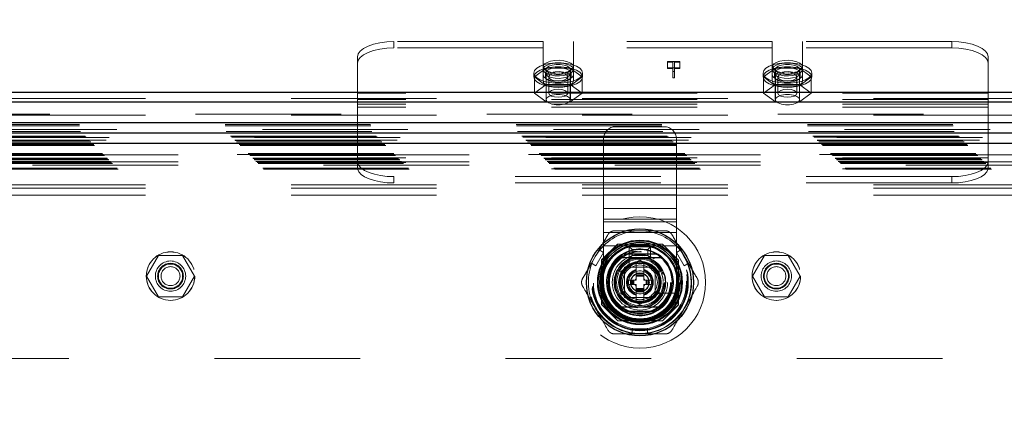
# Model space of a CAD drawing. Header units: inches. Extents: x 0.2 to 10.8, y 0.2 to 8.2.
# Tile 78 of 146: x 3.919 to 4.596, y 5.296 to 5.572. Entities that reach past the tile are written whole.
import ezdxf

# ---------------------------------------------------------------- set-up
doc = ezdxf.new("R2010")
doc.units = ezdxf.units.IN
doc.header["$MEASUREMENT"] = 0
doc.linetypes.add('HIDDEN', pattern=[0.075, 0.05, -0.025])
doc.layers.add('DIMENSIONS', color=140, linetype='Continuous')
doc.styles.add('SLDTEXTSTYLE0', font='TXT', dxfattribs={"width": 0.7})
doc.dimstyles.new('SLDDIMSTYLE0', dxfattribs={"dimtxt": 0.084961, "dimasz": 0.13, "dimexe": 0, "dimexo": 0.0625, "dimgap": 0.02124, "dimtad": 0, "dimtih": 1, "dimtoh": 1, "dimlfac": 15, "dimrnd": 1e-09, "dimzin": 12, "dimdsep": 46, "dimtxsty": 'SLDTEXTSTYLE0', "dimsah": 1, "dimcen": 0.09, "dimadec": 0, "dimazin": 3, "dimtfac": 1, "dimtofl": 0, "dimtmove": 0, "dimatfit": 3, "dimfxl": 0, "dimfrac": 2, "dimtolj": 1, "dimtzin": 12, "dimarcsym": 0})

# ---------------------------------------------------------------- blocks, each defined once
blk = doc.blocks.new('_D_1')
at = {"layer": 'DIMENSIONS'}
for p, q in [((3.21696, 5.34552), (3.21696, 6.23406)), ((4.82858, 5.34552), (4.82858, 6.23406)), ((3.21696, 6.10906), (3.78334, 6.10906)), ((3.89846, 6.10906), (3.86993, 6.10906)), ((3.86993, 6.10906), (3.86993, 5.97403)), ((4.22161, 6.10906), (4.25014, 6.10906)), ((4.25014, 6.10906), (4.25014, 5.97403)), ((4.82858, 6.10906), (4.33674, 6.10906)), ((3.86993, 5.97403), (3.89846, 5.97403)), ((4.25014, 5.97403), (4.22161, 5.97403))]:
    blk.add_line(p, q, dxfattribs=at)
for points in [[(3.21696, 6.10906), (3.34696, 6.08906), (3.34696, 6.12906)], [(4.82858, 6.10906), (4.69858, 6.12906), (4.69858, 6.08906)]]:
    blk.add_solid(points, dxfattribs=at)
at = {"layer": 'DIMENSIONS', "char_height": 0.083333, "attachment_point": 1, "style": 'SLDTEXTSTYLE0'}
for s, insert in [('24.17', (3.89846, 6.23551)), ('614.0', (3.89846, 6.08146))]:
    blk.add_mtext(s, dxfattribs=dict(at, insert=insert))

msp = doc.modelspace()

# ---------------------------------------------------------------- linework, layer by layer
at = {"color": 7, "linetype": 'HIDDEN', "lineweight": 18}
for p, q in [((4.2786777, 5.5565032), (4.176161, 5.5565032)), ((4.176161, 5.5521529), (4.176161, 5.5565032)), ((4.2786777, 5.5336114), (4.2786777, 5.5565032)), ((4.299511, 5.5336114), (4.299511, 5.5565032)), ((4.4361443, 5.5565032), (4.299511, 5.5565032)), ((4.4361443, 5.5336114), (4.4361443, 5.5565032)), ((4.4569777, 5.5336114), (4.4569777, 5.5565032)), ((4.5594943, 5.5565032), (4.4569777, 5.5565032)), ((4.5594943, 5.5565032), (4.5594943, 5.5521529)), ((4.2786777, 5.5521529), (4.176161, 5.5521529)), ((4.4361443, 5.5521529), (4.299511, 5.5521529)), ((4.5594943, 5.5521529), (4.4569777, 5.5521529)), ((4.151161, 5.5209469), (4.151161, 5.5459377)), ((4.3641142, 5.542895), (4.3726856, 5.542895)), ((4.3641142, 5.5423837), (4.3641142, 5.542895)), ((4.3677693, 5.5423837), (4.3641142, 5.5423837)), ((4.3641142, 5.5423837), (4.3641142, 5.5380334)), ((4.3677693, 5.5358514), (4.3677693, 5.5423837)), ((4.3689533, 5.5423837), (4.3689533, 5.5358514)), ((4.3726856, 5.5423837), (4.3689533, 5.5423837)), ((4.3726856, 5.542895), (4.3726856, 5.5423837)), ((4.3726856, 5.5423837), (4.3726856, 5.5380334)), ((4.5844943, 5.5209469), (4.5844943, 5.5459377)), ((4.2724277, 5.5349009), (4.2724277, 5.532182)), ((4.280896, 5.5381832), (4.2726976, 5.532182)), ((4.2786777, 5.5336114), (4.2786777, 5.5292611)), ((4.280261, 5.5349009), (4.280261, 5.532182)), ((4.280761, 5.5373631), (4.280761, 5.5165935)), ((4.2972927, 5.5381832), (4.280896, 5.5381832)), ((4.280896, 5.5381832), (4.280896, 5.5270054)), ((4.3054911, 5.532182), (4.2972927, 5.5381832)), ((4.2972927, 5.5381832), (4.2972927, 5.5270054)), ((4.2974277, 5.5165935), (4.2974277, 5.5373631)), ((4.2979277, 5.532182), (4.2979277, 5.5349009)), ((4.299511, 5.5336114), (4.299511, 5.5292611)), ((4.305761, 5.532182), (4.305761, 5.5349009)), ((4.3726856, 5.5385447), (4.3641142, 5.5385447)), ((4.3641142, 5.5380334), (4.3677693, 5.5380334)), ((4.3689533, 5.5358514), (4.3677693, 5.5358514)), ((4.3677693, 5.5358514), (4.3677693, 5.5315011)), ((4.3689533, 5.5380334), (4.3726856, 5.5380334)), ((4.3689533, 5.5358514), (4.3689533, 5.5315011)), ((4.4298943, 5.5349009), (4.4298943, 5.532182)), ((4.4383626, 5.5381832), (4.4301643, 5.532182)), ((4.4361443, 5.5336114), (4.4361443, 5.5292611)), ((4.4377277, 5.5349009), (4.4377277, 5.532182)), ((4.4382277, 5.5373631), (4.4382277, 5.5165935)), ((4.4547594, 5.5381832), (4.4383626, 5.5381832)), ((4.4383626, 5.5381832), (4.4383626, 5.5270054)), ((4.4629577, 5.532182), (4.4547594, 5.5381832)), ((4.4547594, 5.5381832), (4.4547594, 5.5270054)), ((4.4548943, 5.5165935), (4.4548943, 5.5373631)), ((4.4553943, 5.532182), (4.4553943, 5.5349009)), ((4.4569777, 5.5336114), (4.4569777, 5.5292611)), ((4.4632277, 5.532182), (4.4632277, 5.5349009)), ((4.2726976, 5.532182), (4.280896, 5.5261808)), ((4.2726976, 5.532182), (4.2726976, 5.5210042)), ((4.280896, 5.5270054), (4.2726976, 5.5210042)), ((4.2972927, 5.5270054), (4.280896, 5.5270054)), ((4.280896, 5.5261808), (4.280896, 5.515003)), ((4.280896, 5.5261808), (4.2972927, 5.5261808)), ((4.2825643, 5.532182), (4.2825643, 5.5210042)), ((4.2956243, 5.5210042), (4.2956243, 5.532182)), ((4.2972927, 5.5261808), (4.3054911, 5.532182)), ((4.3054911, 5.5210042), (4.2972927, 5.5270054)), ((4.2972927, 5.5261808), (4.2972927, 5.515003)), ((4.3054911, 5.532182), (4.3054911, 5.5210042)), ((4.3677693, 5.5315011), (4.3689533, 5.5315011)), ((4.4301643, 5.532182), (4.4301643, 5.5210042)), ((4.4301643, 5.532182), (4.4383626, 5.5261808)), ((4.4383626, 5.5270054), (4.4301643, 5.5210042)), ((4.4547594, 5.5270054), (4.4383626, 5.5270054)), ((4.4383626, 5.5261808), (4.4383626, 5.515003)), ((4.4383626, 5.5261808), (4.4547594, 5.5261808)), ((4.440031, 5.532182), (4.440031, 5.5210042)), ((4.453091, 5.5210042), (4.453091, 5.532182)), ((4.4547594, 5.5261808), (4.4629577, 5.532182)), ((4.4629577, 5.5210042), (4.4547594, 5.5270054)), ((4.4547594, 5.5261808), (4.4547594, 5.515003)), ((4.4629577, 5.532182), (4.4629577, 5.5210042)), ((4.5844943, 5.5209469), (4.151161, 5.5209469)), ((4.151161, 5.5113786), (4.151161, 5.5209469)), ((4.2726976, 5.5210042), (4.280896, 5.515003)), ((4.2972927, 5.515003), (4.3054911, 5.5210042)), ((4.4301643, 5.5210042), (4.4383626, 5.515003)), ((4.4547594, 5.515003), (4.4629577, 5.5210042)), ((4.5844943, 5.5113786), (4.5844943, 5.5209469)), ((3.1055896, 5.5173032), (4.9399896, 5.5173032)), ((3.1055896, 5.5151281), (4.9399896, 5.5151281)), ((4.5844943, 5.5165966), (4.151161, 5.5165966)), ((4.5844943, 5.5134072), (4.151161, 5.5134072)), ((4.280896, 5.515003), (4.2972927, 5.515003)), ((4.4383626, 5.515003), (4.4547594, 5.515003)), ((4.9399896, 5.5067213), (3.1055896, 5.5067213)), ((3.1055896, 5.5059752), (4.9399896, 5.5059752)), ((4.5844943, 5.5113786), (4.151161, 5.5113786)), ((4.151161, 5.4765764), (4.151161, 5.5113786)), ((4.5844943, 5.4765764), (4.5844943, 5.5113786)), ((3.0602516, 5.4995727), (4.985295, 5.4995727)), ((4.9858499, 5.4960063), (3.0596967, 5.4960063)), ((3.0603372, 5.4986661), (4.9852094, 5.4986661)), ((3.0610511, 5.4946112), (4.9844955, 5.4946112)), ((4.9837085, 5.4938196), (3.0618261, 5.4938196)), ((4.3619076, 5.4980187), (4.3285743, 5.4980187)), ((3.0640509, 5.4916114), (4.9814957, 5.4916114)), ((3.064702, 5.4909602), (4.9808446, 5.4909602)), ((3.0648218, 5.4908405), (4.9807248, 5.4908405)), ((4.9805396, 5.4906585), (3.0650168, 5.4906585)), ((3.0669023, 5.4887578), (4.9786481, 5.4887578)), ((4.9785822, 5.4887387), (3.0669644, 5.4887387)), ((3.0670888, 5.4885735), (4.9784578, 5.4885735)), ((3.0680377, 5.4876387), (4.9775087, 5.4876387)), ((3.068944, 5.4867183), (4.9766026, 5.4867183)), ((4.9762261, 5.4863751), (3.0693205, 5.4863751)), ((3.0699859, 5.4856764), (4.9755607, 5.4856764)), ((4.320241, 5.4510753), (4.320241, 5.4896854)), ((4.370241, 5.4510753), (4.370241, 5.4896854)), ((3.0705705, 5.4850918), (4.9749761, 5.4850918)), ((3.0760776, 5.4795847), (4.969469, 5.4795847)), ((3.0767442, 5.478918), (4.9688024, 5.478918)), ((4.9687906, 5.4789228), (3.0767609, 5.4789228)), ((4.9686513, 5.4787908), (3.076878, 5.4787908)), ((3.0770776, 5.4785847), (4.968469, 5.4785847)), ((3.0770776, 5.4785847), (4.968469, 5.4785847)), ((3.1279622, 5.4786667), (4.9176289, 5.4786667)), ((4.5844943, 5.478605), (4.151161, 5.478605)), ((3.0774109, 5.4782514), (4.9681357, 5.4782514)), ((3.0774126, 5.4782409), (4.9681423, 5.4782409)), ((3.0792442, 5.476418), (4.9663024, 5.476418)), ((3.0792442, 5.476418), (4.9663024, 5.476418)), ((3.079437, 5.4762253), (4.9661096, 5.4762253)), ((3.0801804, 5.4754819), (4.9653662, 5.4754819)), ((3.0804109, 5.4752514), (4.9651357, 5.4752514)), ((3.0814906, 5.4741554), (4.9640726, 5.4741554)), ((3.0815236, 5.4741205), (4.9640128, 5.4741205)), ((3.0822748, 5.4733875), (4.9632718, 5.4733875)), ((3.0828932, 5.4727691), (4.9626534, 5.4727691)), ((3.1279622, 5.4738667), (4.9176289, 5.4738667)), ((4.5844943, 5.4765764), (4.151161, 5.4765764)), ((4.151161, 5.4753297), (4.151161, 5.4765764)), ((4.151161, 5.4701847), (4.151161, 5.4753297)), ((4.5844088, 5.473387), (4.1512466, 5.473387)), ((4.5844943, 5.4753297), (4.5844943, 5.4765764)), ((4.5844943, 5.4753297), (4.5844943, 5.4701847)), ((3.0861656, 5.4694967), (4.959381, 5.4694967)), ((3.0867268, 5.4689098), (4.9588058, 5.4689098)), ((3.1279622, 5.4714667), (4.9176289, 5.4714667)), ((3.1279622, 5.4714667), (4.9176289, 5.4714667)), ((4.5844088, 5.4690367), (4.1512466, 5.4690367)), ((4.176161, 5.4636949), (4.176161, 5.4593447)), ((4.5594943, 5.4636949), (4.176161, 5.4636949)), ((4.5594943, 5.4593447), (4.176161, 5.4593447)), ((4.5594943, 5.4593447), (4.5594943, 5.4636949)), ((3.1055896, 5.4581237), (4.9399896, 5.4581237)), ((3.1055896, 5.4581237), (4.9399896, 5.4581237)), ((3.1055896, 5.4557237), (4.9399896, 5.4557237)), ((3.1055896, 5.4509237), (4.9399896, 5.4509237)), ((4.370241, 5.4510753), (4.320241, 5.4510753)), ((4.320241, 5.4418047), (4.320241, 5.4510753)), ((4.370241, 5.4510753), (4.320241, 5.4510753)), ((4.370241, 5.4418047), (4.370241, 5.4510753)), ((4.370241, 5.4418047), (4.320241, 5.4418047)), ((4.320241, 5.4345598), (4.320241, 5.4418047)), ((4.370241, 5.4345598), (4.370241, 5.4418047)), ((4.370241, 5.4345598), (4.320241, 5.4345598)), ((4.320241, 5.4160187), (4.320241, 5.4345598)), ((4.370241, 5.4325341), (4.320241, 5.4325341)), ((4.370241, 5.4160187), (4.370241, 5.4345598)), ((4.370241, 5.4252893), (4.320241, 5.4252893)), ((4.317181, 5.4132826), (4.3119317, 5.4041905)), ((4.314886, 5.4024848), (4.3201353, 5.4115769)), ((4.3201353, 5.4115769), (4.317181, 5.4132826)), ((4.3298425, 5.4173867), (4.3188756, 5.4064198)), ((4.3299625, 5.4172667), (4.3189956, 5.4062998)), ((4.320241, 5.3910187), (4.320241, 5.4160187)), ((4.370241, 5.4160187), (4.320241, 5.4160187)), ((4.370241, 5.4160187), (4.320241, 5.4160187)), ((4.3606421, 5.4173867), (4.3298425, 5.4173867)), ((4.360762, 5.4172667), (4.3299625, 5.4172667)), ((4.35727, 5.4172667), (4.3332145, 5.4172667)), ((4.3378932, 5.4127783), (4.3378932, 5.4018926)), ((4.3379076, 5.4075187), (4.3379076, 5.4155187)), ((4.3399076, 5.4135187), (4.3379076, 5.4155187)), ((4.3379076, 5.4155187), (4.3525743, 5.4155187)), ((4.3399076, 5.4095187), (4.3399076, 5.4135187)), ((4.3399076, 5.4135187), (4.3505743, 5.4135187)), ((4.3505743, 5.4135187), (4.3525743, 5.4155187)), ((4.3505743, 5.4135187), (4.3505743, 5.4095187)), ((4.3525743, 5.4155187), (4.3525743, 5.4075187)), ((4.360762, 5.4172667), (4.3606421, 5.4173867)), ((4.3717289, 5.4062998), (4.360762, 5.4172667)), ((4.370241, 5.3910187), (4.370241, 5.4160187)), ((4.3733036, 5.4132826), (4.3703493, 5.4115769)), ((4.3703493, 5.4115769), (4.3755986, 5.4024848)), ((4.3733036, 5.4132826), (4.3785529, 5.4041905)), ((4.0145749, 5.4095), (4.0063766, 5.3953)), ((4.0309717, 5.4095), (4.0145749, 5.4095)), ((4.03917, 5.3953), (4.0309717, 5.4095)), ((4.314886, 5.4024848), (4.3119317, 5.4041905)), ((4.3188756, 5.4064198), (4.3188756, 5.3756202)), ((4.3189956, 5.4062998), (4.3189956, 5.3755003)), ((4.3321189, 5.3985968), (4.3452423, 5.4061735)), ((4.3399076, 5.4095187), (4.3379076, 5.4075187)), ((4.3525743, 5.4075187), (4.3379076, 5.4075187)), ((4.3505743, 5.4095187), (4.3399076, 5.4095187)), ((4.3426176, 5.4046582), (4.3424935, 5.4045865)), ((4.3426176, 5.4046582), (4.3426176, 5.3974504)), ((4.3452423, 5.4061735), (4.3583656, 5.3985968)), ((4.347867, 5.4046582), (4.347867, 5.3974504)), ((4.3479911, 5.4045865), (4.347867, 5.4046582)), ((4.3505743, 5.4095187), (4.3525743, 5.4075187)), ((4.3716089, 5.3756202), (4.3716089, 5.4064198)), ((4.3717289, 5.3755003), (4.3717289, 5.4062998)), ((4.3785529, 5.4041905), (4.3755986, 5.4024848)), ((4.4307193, 5.4095), (4.422521, 5.3953)), ((4.4471161, 5.4095), (4.4307193, 5.4095)), ((4.4553145, 5.3953), (4.4471161, 5.4095)), ((4.3189956, 5.4030478), (4.3189956, 5.3789922)), ((4.3321189, 5.3834432), (4.3321189, 5.3985968)), ((4.355741, 5.4015187), (4.334741, 5.4015187)), ((4.334741, 5.4015187), (4.334741, 5.3805187)), ((4.3347436, 5.3986733), (4.3347436, 5.3833667)), ((4.3528956, 5.4015187), (4.337589, 5.4015187)), ((4.3426176, 5.3974504), (4.347867, 5.3974504)), ((4.3426176, 5.3974504), (4.3426176, 5.3969255)), ((4.347867, 5.3974504), (4.347867, 5.3969255)), ((4.355741, 5.3805187), (4.355741, 5.4015187)), ((4.355741, 5.3833667), (4.355741, 5.3986733)), ((4.3583656, 5.3985968), (4.3583656, 5.3834432)), ((4.371489, 5.3789922), (4.371489, 5.4030478)), ((4.0063766, 5.3953), (4.0145749, 5.3811)), ((4.0309717, 5.3811), (4.03917, 5.3953)), ((4.3373683, 5.3894452), (4.3373683, 5.3925948)), ((4.3373683, 5.3925948), (4.3388118, 5.3925948)), ((4.3388118, 5.3894452), (4.3388118, 5.3925948)), ((4.3388118, 5.3925948), (4.3393368, 5.3925948)), ((4.3393368, 5.3894452), (4.3393368, 5.3925948)), ((4.3393368, 5.3925948), (4.3395674, 5.3925948)), ((4.3395674, 5.3925948), (4.3404185, 5.3925948)), ((4.3395674, 5.3894452), (4.3395674, 5.3925948)), ((4.3404185, 5.3925948), (4.3409753, 5.3925948)), ((4.3404185, 5.3894452), (4.3404185, 5.3925948)), ((4.3409753, 5.3894452), (4.3409753, 5.3925948)), ((4.3409753, 5.3925948), (4.3426176, 5.3925948)), ((4.3426176, 5.3969255), (4.347867, 5.3969255)), ((4.3426176, 5.3969255), (4.3426176, 5.3966949)), ((4.3426176, 5.3966949), (4.3426176, 5.3958438)), ((4.3426176, 5.3966949), (4.347867, 5.3966949)), ((4.3426176, 5.3958438), (4.3426176, 5.395287)), ((4.3426176, 5.3958438), (4.347867, 5.3958438)), ((4.3426176, 5.395287), (4.347867, 5.395287)), ((4.3426176, 5.395287), (4.3426176, 5.3925948)), ((4.347867, 5.3969255), (4.347867, 5.3966949)), ((4.347867, 5.3966949), (4.347867, 5.3958438)), ((4.347867, 5.3958438), (4.347867, 5.395287)), ((4.347867, 5.395287), (4.347867, 5.3925948)), ((4.347867, 5.3925948), (4.3495093, 5.3925948)), ((4.3495093, 5.3894452), (4.3495093, 5.3925948)), ((4.3495093, 5.3925948), (4.3500661, 5.3925948)), ((4.3500661, 5.3925948), (4.3509172, 5.3925948)), ((4.3500661, 5.3894452), (4.3500661, 5.3925948)), ((4.3509172, 5.3894452), (4.3509172, 5.3925948)), ((4.3509172, 5.3925948), (4.3511478, 5.3925948)), ((4.3511478, 5.3894452), (4.3511478, 5.3925948)), ((4.3511478, 5.3925948), (4.3516727, 5.3925948)), ((4.3516727, 5.3894452), (4.3516727, 5.3925948)), ((4.3516727, 5.3925948), (4.3531163, 5.3925948)), ((4.3531163, 5.3894452), (4.3531163, 5.3925948)), ((4.422521, 5.3953), (4.4307193, 5.3811)), ((4.4471161, 5.3811), (4.4553145, 5.3953)), ((4.3373683, 5.3894452), (4.3388118, 5.3894452)), ((4.3388118, 5.3894452), (4.3393368, 5.3894452)), ((4.3393368, 5.3894452), (4.3395674, 5.3894452)), ((4.3395674, 5.3894452), (4.3404185, 5.3894452)), ((4.3404185, 5.3894452), (4.3409753, 5.3894452)), ((4.3409753, 5.3894452), (4.3426176, 5.3894452)), ((4.3426176, 5.3894452), (4.3426176, 5.386753)), ((4.3426176, 5.386753), (4.347867, 5.386753)), ((4.3426176, 5.386753), (4.3426176, 5.3861962)), ((4.3426176, 5.3861962), (4.3426176, 5.3853451)), ((4.3426176, 5.3861962), (4.347867, 5.3861962)), ((4.3426176, 5.3853451), (4.347867, 5.3853451)), ((4.3426176, 5.3853451), (4.3426176, 5.3851145)), ((4.3426176, 5.3851145), (4.347867, 5.3851145)), ((4.3426176, 5.3851145), (4.3426176, 5.3845895)), ((4.3426176, 5.3845895), (4.347867, 5.3845895)), ((4.3426176, 5.3845895), (4.3426176, 5.3773818)), ((4.347867, 5.3894452), (4.3495093, 5.3894452)), ((4.347867, 5.3894452), (4.347867, 5.386753)), ((4.347867, 5.386753), (4.347867, 5.3861962)), ((4.347867, 5.3861962), (4.347867, 5.3853451)), ((4.347867, 5.3853451), (4.347867, 5.3851145)), ((4.347867, 5.3851145), (4.347867, 5.3845895)), ((4.347867, 5.3845895), (4.347867, 5.3773818)), ((4.3495093, 5.3894452), (4.3500661, 5.3894452)), ((4.3500661, 5.3894452), (4.3509172, 5.3894452)), ((4.3509172, 5.3894452), (4.3511478, 5.3894452)), ((4.3511478, 5.3894452), (4.3516727, 5.3894452)), ((4.3516727, 5.3894452), (4.3531163, 5.3894452)), ((4.0145749, 5.3811), (4.0309717, 5.3811)), ((4.3452423, 5.3758664), (4.3321189, 5.3834432)), ((4.334741, 5.3805187), (4.355741, 5.3805187)), ((4.337589, 5.3805213), (4.3528956, 5.3805213)), ((4.3583656, 5.3834432), (4.3452423, 5.3758664)), ((4.347867, 5.3773818), (4.3479911, 5.3774535)), ((4.3561149, 5.3836709), (4.3670006, 5.3836709)), ((4.4307193, 5.3811), (4.4471161, 5.3811)), ((4.3188756, 5.3756202), (4.3189956, 5.3755003)), ((4.3189956, 5.3755003), (4.3299625, 5.3645334)), ((4.3606421, 5.3646533), (4.3716089, 5.3756202)), ((4.360762, 5.3645334), (4.3717289, 5.3755003)), ((4.3298425, 5.3646533), (4.3606421, 5.3646533)), ((4.3299625, 5.3645334), (4.360762, 5.3645334)), ((4.3332145, 5.3647733), (4.35727, 5.3647733)), ((4.3399929, 5.3555869), (4.3399929, 5.3589982)), ((4.3504916, 5.3589982), (4.3399929, 5.3589982)), ((4.3504916, 5.3555869), (4.3504916, 5.3589982)), ((4.3504916, 5.3555869), (4.3399929, 5.3555869)), ((3.2529622, 5.3386667), (4.7926289, 5.3386667))]:
    msp.add_line(p, q, dxfattribs=at)
at = {"color": 7, "linetype": 'Continuous', "lineweight": 25}
for p, q in [((3.1055896, 5.5216535), (4.9399896, 5.5216535)), ((3.1055896, 5.5151281), (4.9399896, 5.5151281)), ((4.9858499, 5.5007334), (3.0596967, 5.5007334)), ((4.9785822, 5.4934658), (3.0669644, 5.4934658)), ((4.9762261, 5.4863751), (3.0693205, 5.4863751)), ((4.3342919, 5.410705), (4.3561927, 5.410705)), ((4.3342919, 5.371335), (4.3561927, 5.371335))]:
    msp.add_line(p, q, dxfattribs=at)
at = {"color": 7, "linetype": 'HIDDEN', "lineweight": 18, "flags": 128}
for points in [[(4.176161, 5.5565032), (4.1712837, 5.5563002), (4.1665939, 5.5556989), (4.1622717, 5.5547226), (4.1584833, 5.5534086), (4.1553743, 5.5518076), (4.153064, 5.5499809), (4.1516414, 5.5479989), (4.151161, 5.5459377)], [(4.5844943, 5.5459377), (4.584014, 5.5479989), (4.5825913, 5.5499809), (4.5802811, 5.5518076), (4.577172, 5.5534086), (4.5733836, 5.5547226), (4.5690614, 5.5556989), (4.5643716, 5.5563002), (4.5594943, 5.5565032)], [(4.151161, 5.5415874), (4.1516414, 5.5436487), (4.153064, 5.5456307), (4.1553743, 5.5474573), (4.1584833, 5.5490583), (4.1622717, 5.5503723), (4.1665939, 5.5513487), (4.1712837, 5.5519499), (4.176161, 5.5521529)], [(4.5594943, 5.5521529), (4.5643716, 5.5519499), (4.5690614, 5.5513487), (4.5733836, 5.5503723), (4.577172, 5.5490583), (4.5802811, 5.5474573), (4.5825913, 5.5456307), (4.584014, 5.5436487), (4.5844943, 5.5415874)], [(4.2724277, 5.5349009), (4.272912, 5.5365866), (4.2743367, 5.5381743), (4.2766192, 5.5395717), (4.2796266, 5.5406977), (4.2831843, 5.5414869), (4.2870854, 5.5418932), (4.2911033, 5.5418932), (4.2950044, 5.5414869), (4.2985621, 5.5406977), (4.3015695, 5.5395717), (4.3038519, 5.5381743), (4.3052767, 5.5365866), (4.305761, 5.5349009), (4.3052767, 5.5332153), (4.3038519, 5.5316276), (4.3015695, 5.5302302), (4.2985621, 5.5291041), (4.2950044, 5.528315), (4.2911033, 5.5279087), (4.2870854, 5.5279087), (4.2831843, 5.528315), (4.2796266, 5.5291041), (4.2766192, 5.5302302), (4.2743367, 5.5316276), (4.272912, 5.5332153), (4.2724277, 5.5349009)], [(4.299511, 5.5392512), (4.2990482, 5.5405488), (4.297701, 5.5417311), (4.295589, 5.5426931), (4.2929, 5.5433492), (4.2898728, 5.5436412), (4.2867764, 5.5435431), (4.283886, 5.5430637), (4.2814584, 5.5422455), (4.2797092, 5.5411613), (4.278794, 5.5399073), (4.278794, 5.5385951), (4.2797092, 5.5373411), (4.2814584, 5.5362569), (4.283886, 5.5354387), (4.2867764, 5.5349593), (4.2898728, 5.5348613), (4.2929, 5.5351533), (4.295589, 5.5358094), (4.297701, 5.5367713), (4.2990482, 5.5379536), (4.299511, 5.5392512)], [(4.299511, 5.5373631), (4.2990482, 5.5386607), (4.297701, 5.539843), (4.295589, 5.5408049), (4.2929, 5.541461), (4.2898728, 5.541753), (4.2867764, 5.541655), (4.283886, 5.5411756), (4.2814584, 5.5403574), (4.2797092, 5.5392732), (4.278794, 5.5380192), (4.278794, 5.536707), (4.2797092, 5.535453), (4.2814584, 5.5343688), (4.283886, 5.5335506), (4.2867764, 5.5330712), (4.2898728, 5.5329731), (4.2929, 5.5332651), (4.295589, 5.5339212), (4.297701, 5.5348832), (4.2990482, 5.5360655), (4.299511, 5.5373631)], [(4.2974277, 5.5373631), (4.2969251, 5.5385676), (4.295478, 5.5396269), (4.293261, 5.5404131), (4.2905414, 5.5408314), (4.2876473, 5.5408314), (4.2849277, 5.5404131), (4.2827106, 5.5396269), (4.2812636, 5.5385676), (4.280761, 5.5373631), (4.2812636, 5.5361586), (4.2827106, 5.5350993), (4.2849277, 5.5343131), (4.2876473, 5.5338948), (4.2905414, 5.5338948), (4.293261, 5.5343131), (4.295478, 5.5350993), (4.2969251, 5.5361586), (4.2974277, 5.5373631)], [(4.4298943, 5.5349009), (4.4303786, 5.5365866), (4.4318034, 5.5381743), (4.4340858, 5.5395717), (4.4370933, 5.5406977), (4.4406509, 5.5414869), (4.4445521, 5.5418932), (4.4485699, 5.5418932), (4.4524711, 5.5414869), (4.4560287, 5.5406977), (4.4590362, 5.5395717), (4.4613186, 5.5381743), (4.4627434, 5.5365866), (4.4632277, 5.5349009), (4.4627434, 5.5332153), (4.4613186, 5.5316276), (4.4590362, 5.5302302), (4.4560287, 5.5291041), (4.4524711, 5.528315), (4.4485699, 5.5279087), (4.4445521, 5.5279087), (4.4406509, 5.528315), (4.4370933, 5.5291041), (4.4340858, 5.5302302), (4.4318034, 5.5316276), (4.4303786, 5.5332153), (4.4298943, 5.5349009)], [(4.4569777, 5.5392512), (4.4565149, 5.5405488), (4.4551677, 5.5417311), (4.4530557, 5.5426931), (4.4503666, 5.5433492), (4.4473394, 5.5436412), (4.4442431, 5.5435431), (4.4413527, 5.5430637), (4.438925, 5.5422455), (4.4371759, 5.5411613), (4.4362607, 5.5399073), (4.4362607, 5.5385951), (4.4371759, 5.5373411), (4.438925, 5.5362569), (4.4413527, 5.5354387), (4.4442431, 5.5349593), (4.4473394, 5.5348613), (4.4503666, 5.5351533), (4.4530557, 5.5358094), (4.4551677, 5.5367713), (4.4565149, 5.5379536), (4.4569777, 5.5392512)], [(4.4569777, 5.5373631), (4.4565149, 5.5386607), (4.4551677, 5.539843), (4.4530557, 5.5408049), (4.4503666, 5.541461), (4.4473394, 5.541753), (4.4442431, 5.541655), (4.4413527, 5.5411756), (4.438925, 5.5403574), (4.4371759, 5.5392732), (4.4362607, 5.5380192), (4.4362607, 5.536707), (4.4371759, 5.535453), (4.438925, 5.5343688), (4.4413527, 5.5335506), (4.4442431, 5.5330712), (4.4473394, 5.5329731), (4.4503666, 5.5332651), (4.4530557, 5.5339212), (4.4551677, 5.5348832), (4.4565149, 5.5360655), (4.4569777, 5.5373631)], [(4.4548943, 5.5373631), (4.4543918, 5.5385676), (4.4529447, 5.5396269), (4.4507277, 5.5404131), (4.4480081, 5.5408314), (4.4451139, 5.5408314), (4.4423943, 5.5404131), (4.4401773, 5.5396269), (4.4387302, 5.5385676), (4.4382277, 5.5373631), (4.4387302, 5.5361586), (4.4401773, 5.5350993), (4.4423943, 5.5343131), (4.4451139, 5.5338948), (4.4480081, 5.5338948), (4.4507277, 5.5343131), (4.4529447, 5.5350993), (4.4543918, 5.5361586), (4.4548943, 5.5373631)], [(4.2724277, 5.532182), (4.272912, 5.5338677), (4.2743367, 5.5354554), (4.2766192, 5.5368528), (4.2796266, 5.5379788), (4.2831843, 5.5387679), (4.2870854, 5.5391743), (4.2911033, 5.5391743), (4.2950044, 5.5387679), (4.2985621, 5.5379788), (4.3015695, 5.5368528), (4.3038519, 5.5354554), (4.3052767, 5.5338677), (4.305761, 5.532182), (4.3052767, 5.5304964), (4.3038519, 5.5289087), (4.3015695, 5.5275112), (4.2985621, 5.5263852), (4.2950044, 5.5255961), (4.2911033, 5.5251897), (4.2870854, 5.5251897), (4.2831843, 5.5255961), (4.2796266, 5.5263852), (4.2766192, 5.5275112), (4.2743367, 5.5289087), (4.272912, 5.5304964), (4.2724277, 5.532182)], [(4.299511, 5.5336114), (4.2990012, 5.532251), (4.2975216, 5.5310238), (4.2952171, 5.5300498), (4.2923133, 5.5294245), (4.2890943, 5.5292091), (4.2858754, 5.5294245), (4.2829716, 5.5300498), (4.2806671, 5.5310238), (4.2791875, 5.532251), (4.2786777, 5.5336114)], [(4.280261, 5.5349009), (4.2807396, 5.5361131), (4.2821236, 5.5371939), (4.284263, 5.5380262), (4.2869259, 5.5385198), (4.2898238, 5.5386213), (4.2926426, 5.5383196), (4.295077, 5.5376475), (4.296863, 5.5366777), (4.2978072, 5.5355154), (4.2978072, 5.5342865), (4.296863, 5.5331242), (4.295077, 5.5321544), (4.2926426, 5.5314822), (4.2898238, 5.5311806), (4.2869259, 5.5312821), (4.284263, 5.5317757), (4.2821236, 5.532608), (4.2807396, 5.5336888), (4.280261, 5.5349009)], [(4.280261, 5.532182), (4.2807396, 5.5333942), (4.2821236, 5.534475), (4.284263, 5.5353073), (4.2869259, 5.5358009), (4.2898238, 5.5359024), (4.2926426, 5.5356007), (4.295077, 5.5349286), (4.296863, 5.5339588), (4.2978072, 5.5327965), (4.2978072, 5.5315676), (4.296863, 5.5304053), (4.295077, 5.5294355), (4.2926426, 5.5287633), (4.2898238, 5.5284616), (4.2869259, 5.5285631), (4.284263, 5.5290568), (4.2821236, 5.5298891), (4.2807396, 5.5309699), (4.280261, 5.532182)], [(4.2923593, 5.534572), (4.2899467, 5.5349181), (4.2874042, 5.5348477), (4.2851191, 5.5343714), (4.2834392, 5.5335619), (4.2826202, 5.5325422), (4.2827868, 5.5314678), (4.2839137, 5.530502), (4.2858293, 5.5297921), (4.288242, 5.5294459), (4.2907844, 5.5295164), (4.2930695, 5.5299926), (4.2947495, 5.5308022), (4.2955685, 5.5318218), (4.2954018, 5.5328963), (4.2942749, 5.533862), (4.2923593, 5.534572)], [(4.4298943, 5.532182), (4.4303786, 5.5338677), (4.4318034, 5.5354554), (4.4340858, 5.5368528), (4.4370933, 5.5379788), (4.4406509, 5.5387679), (4.4445521, 5.5391743), (4.4485699, 5.5391743), (4.4524711, 5.5387679), (4.4560287, 5.5379788), (4.4590362, 5.5368528), (4.4613186, 5.5354554), (4.4627434, 5.5338677), (4.4632277, 5.532182), (4.4627434, 5.5304964), (4.4613186, 5.5289087), (4.4590362, 5.5275112), (4.4560287, 5.5263852), (4.4524711, 5.5255961), (4.4485699, 5.5251897), (4.4445521, 5.5251897), (4.4406509, 5.5255961), (4.4370933, 5.5263852), (4.4340858, 5.5275112), (4.4318034, 5.5289087), (4.4303786, 5.5304964), (4.4298943, 5.532182)], [(4.4569777, 5.5336114), (4.4564678, 5.532251), (4.4549883, 5.5310238), (4.4526838, 5.5300498), (4.4497799, 5.5294245), (4.446561, 5.5292091), (4.4433421, 5.5294245), (4.4404382, 5.5300498), (4.4381337, 5.5310238), (4.4366542, 5.532251), (4.4361443, 5.5336114)], [(4.4377277, 5.5349009), (4.4382063, 5.5361131), (4.4395903, 5.5371939), (4.4417296, 5.5380262), (4.4443925, 5.5385198), (4.4472905, 5.5386213), (4.4501093, 5.5383196), (4.4525437, 5.5376475), (4.4543297, 5.5366777), (4.4552739, 5.5355154), (4.4552739, 5.5342865), (4.4543297, 5.5331242), (4.4525437, 5.5321544), (4.4501093, 5.5314822), (4.4472905, 5.5311806), (4.4443925, 5.5312821), (4.4417296, 5.5317757), (4.4395903, 5.532608), (4.4382063, 5.5336888), (4.4377277, 5.5349009)], [(4.4377277, 5.532182), (4.4382063, 5.5333942), (4.4395903, 5.534475), (4.4417296, 5.5353073), (4.4443925, 5.5358009), (4.4472905, 5.5359024), (4.4501093, 5.5356007), (4.4525437, 5.5349286), (4.4543297, 5.5339588), (4.4552739, 5.5327965), (4.4552739, 5.5315676), (4.4543297, 5.5304053), (4.4525437, 5.5294355), (4.4501093, 5.5287633), (4.4472905, 5.5284616), (4.4443925, 5.5285631), (4.4417296, 5.5290568), (4.4395903, 5.5298891), (4.4382063, 5.5309699), (4.4377277, 5.532182)], [(4.449826, 5.534572), (4.4474133, 5.5349181), (4.4448709, 5.5348477), (4.4425858, 5.5343714), (4.4409059, 5.5335619), (4.4400869, 5.5325422), (4.4402535, 5.5314678), (4.4413804, 5.530502), (4.443296, 5.5297921), (4.4457087, 5.5294459), (4.4482511, 5.5295164), (4.4505362, 5.5299926), (4.4522161, 5.5308022), (4.4530351, 5.5318218), (4.4528685, 5.5328963), (4.4517416, 5.533862), (4.449826, 5.534572)], [(4.299511, 5.5292611), (4.2990012, 5.5279007), (4.2975216, 5.5266735), (4.2952171, 5.5256996), (4.2923133, 5.5250743), (4.2890943, 5.5248588), (4.2858754, 5.5250743), (4.2829716, 5.5256996), (4.2806671, 5.5266735), (4.2791875, 5.5279007), (4.2786777, 5.5292611)], [(4.4361443, 5.5292611), (4.4366542, 5.5279007), (4.4381337, 5.5266735), (4.4404382, 5.5256996), (4.4433421, 5.5250743), (4.446561, 5.5248588), (4.4497799, 5.5250743), (4.4526838, 5.5256996), (4.4549883, 5.5266735), (4.4564678, 5.5279007), (4.4569777, 5.5292611)], [(4.2974277, 5.5165935), (4.2969251, 5.5177981), (4.295478, 5.5188573), (4.293261, 5.5196435), (4.2905414, 5.5200618), (4.2876473, 5.5200618), (4.2849277, 5.5196435), (4.2827106, 5.5188573), (4.2812636, 5.5177981), (4.280761, 5.5165935), (4.2812636, 5.515389), (4.2827106, 5.5143297), (4.2849277, 5.5135435), (4.2876473, 5.5131252), (4.2905414, 5.5131252), (4.293261, 5.5135435), (4.295478, 5.5143297), (4.2969251, 5.515389), (4.2974277, 5.5165935)], [(4.2956243, 5.5210042), (4.2951273, 5.5220603), (4.2937117, 5.5229556), (4.2915933, 5.5235539), (4.2890943, 5.5237639), (4.2865954, 5.5235539), (4.2844769, 5.5229556), (4.2830614, 5.5220603), (4.2825643, 5.5210042), (4.2830614, 5.5199481), (4.2844769, 5.5190528), (4.2865954, 5.5184546), (4.2890943, 5.5182445), (4.2915933, 5.5184546), (4.2937117, 5.5190528), (4.2951273, 5.5199481), (4.2956243, 5.5210042)], [(4.4548943, 5.5165935), (4.4543918, 5.5177981), (4.4529447, 5.5188573), (4.4507277, 5.5196435), (4.4480081, 5.5200618), (4.4451139, 5.5200618), (4.4423943, 5.5196435), (4.4401773, 5.5188573), (4.4387302, 5.5177981), (4.4382277, 5.5165935), (4.4387302, 5.515389), (4.4401773, 5.5143297), (4.4423943, 5.5135435), (4.4451139, 5.5131252), (4.4480081, 5.5131252), (4.4507277, 5.5135435), (4.4529447, 5.5143297), (4.4543918, 5.515389), (4.4548943, 5.5165935)], [(4.453091, 5.5210042), (4.4525939, 5.5220603), (4.4511784, 5.5229556), (4.4490599, 5.5235539), (4.446561, 5.5237639), (4.4440621, 5.5235539), (4.4419436, 5.5229556), (4.4405281, 5.5220603), (4.440031, 5.5210042), (4.4405281, 5.5199481), (4.4419436, 5.5190528), (4.4440621, 5.5184546), (4.446561, 5.5182445), (4.4490599, 5.5184546), (4.4511784, 5.5190528), (4.4525939, 5.5199481), (4.453091, 5.5210042)], [(4.1512466, 5.473387), (4.1520585, 5.4714548), (4.1537019, 5.4696195), (4.1561202, 5.4679442), (4.1592298, 5.4664868), (4.1629235, 5.4652976), (4.1670738, 5.4644176), (4.1715377, 5.4638772), (4.176161, 5.4636949)], [(4.5594943, 5.4636949), (4.5641177, 5.4638772), (4.5685815, 5.4644176), (4.5727319, 5.4652976), (4.5764256, 5.4664868), (4.5795352, 5.4679442), (4.5819534, 5.4696195), (4.5835968, 5.4714548), (4.5844088, 5.473387)], [(4.176161, 5.4593447), (4.1715377, 5.4595269), (4.1670738, 5.4600673), (4.1629235, 5.4609473), (4.1592298, 5.4621365), (4.1561202, 5.4635939), (4.1537019, 5.4652692), (4.1520585, 5.4671046), (4.1512466, 5.4690367)], [(4.5844088, 5.4690367), (4.5835968, 5.4671046), (4.5819534, 5.4652692), (4.5795352, 5.4635939), (4.5764256, 5.4621365), (4.5727319, 5.4609473), (4.5685815, 5.4600673), (4.5641177, 5.4595269), (4.5594943, 5.4593447)], [(4.3175196, 5.4130871), (4.3171313, 5.4125903), (4.3145563, 5.4087365)], [(4.3759282, 5.4087365), (4.3733532, 5.4125903), (4.3729649, 5.4130871)], [(4.3145563, 5.4087365), (4.3125064, 5.4045796), (4.3122703, 5.403995)], [(4.3782143, 5.403995), (4.3779782, 5.4045796), (4.3759282, 5.4087365)], [(4.3399929, 5.3559779), (4.3406173, 5.3558901), (4.3452423, 5.3555869)], [(4.3452423, 5.3555869), (4.3498672, 5.3558901), (4.3504916, 5.3559779)]]:
    msp.add_lwpolyline(points, dxfattribs=at)
at = {"color": 7, "linetype": 'HIDDEN', "lineweight": 18}
for centre, radius in [((4.3452423, 5.39102), 0.0451333), ((4.3453956, 5.3908667), 0.035), ((4.3452423, 5.39102), 0.0332263), ((4.3452423, 5.39102), 0.0332021), ((4.3452423, 5.39102), 0.0327148), ((4.3452423, 5.39102), 0.032021), ((4.3452423, 5.39102), 0.0290026), ((4.3452423, 5.39102), 0.0288714), ((4.3452423, 5.39102), 0.0270341), ((4.3452423, 5.39102), 0.0267402), ((4.0227733, 5.3953), 0.0166667), ((4.0227956, 5.3953334), 0.0166667), ((4.3452423, 5.39102), 0.0255906), ((4.3452423, 5.39102), 0.0216535), ((4.3452423, 5.39102), 0.0211286), ((4.3452423, 5.39102), 0.0211286), ((4.3452423, 5.39102), 0.0209974), ((4.4389177, 5.3953), 0.0166667), ((4.4389456, 5.3953334), 0.0166667), ((4.0227733, 5.3953), 0.0104167), ((4.0227733, 5.3953), 0.0088333), ((4.3452423, 5.39102), 0.0190289), ((4.3452423, 5.39102), 0.0167979), ((4.3452423, 5.39102), 0.0160105), ((4.3452423, 5.39102), 0.0137795), ((4.3452423, 5.39102), 0.0131234), ((4.4389177, 5.3953), 0.0104167), ((4.4389177, 5.3953), 0.0088333), ((4.0227733, 5.3953), 0.0083333), ((4.0227733, 5.3953), 0.00653), ((4.3452423, 5.39102), 0.0129921), ((4.3452423, 5.39102), 0.0119423), ((4.3452423, 5.39102), 0.007874), ((4.3452423, 5.39102), 0.0064528), ((4.4389177, 5.3953), 0.0083333), ((4.4389177, 5.3953), 0.00653), ((4.3452423, 5.39102), 0.0062638)]:
    msp.add_circle(centre, radius, dxfattribs=at)
at = {"color": 7, "linetype": 'Continuous', "lineweight": 25}
for radius in [0.0367454, 0.0290251, 0.028654, 0.0275591, 0.0262467, 0.0256843, 0.0144357]:
    msp.add_circle((4.3452423, 5.39102), radius, dxfattribs=at)
at = {"color": 7, "linetype": 'HIDDEN', "lineweight": 18}
for centre, radius, start, end in [((4.3285743, 5.4896854), 0.0083333, 90, 180), ((4.3619076, 5.4896854), 0.0083333, 0, 90), ((4.3452423, 5.39102), 0.0354331, 90, 141.4803757), ((4.3452423, 5.39102), 0.0354331, 38.5196243, 90), ((4.3452423, 5.39102), 0.0229659, 108.6629249, 341.3370751), ((4.3452423, 5.39102), 0.0229659, 341.3370751, 108.6629249), ((4.3452423, 5.39102), 0.0177165, 100.98225, 257.5591528), ((4.3452423, 5.39102), 0.0174541, 97.3528467, 265.552299), ((4.3452423, 5.39102), 0.0138422, 100.9302482, 101.4540928), ((4.3452423, 5.39102), 0.0174541, 0, 84.2412475), ((4.3452423, 5.39102), 0.0138422, 78.5459072, 79.0697518), ((4.3452423, 5.39102), 0.0177165, 0, 79.2593124), ((4.3452423, 5.39102), 0.0354331, 158.5196243, 210), ((4.3452423, 5.39102), 0.0138422, 138.5459072, 161.4540928), ((4.3452423, 5.39102), 0.0091864, 106.6015496, 253.3984504), ((4.3452423, 5.39102), 0.0086614, 107.6397014, 252.3602986), ((4.3452423, 5.39102), 0.0091864, 286.6015496, 73.3984504), ((4.3452423, 5.39102), 0.0086614, 287.6397014, 72.3602986), ((4.3452423, 5.39102), 0.0138422, 18.5459072, 41.4540928), ((4.3452423, 5.39102), 0.0354331, 330, 21.4803757), ((4.345241, 5.3910187), 0.025, 180, 0), ((4.3452423, 5.39102), 0.003664, 135.7524991, 154.5451681), ((4.3452423, 5.39102), 0.003664, 25.4548319, 44.2475009), ((4.3452423, 5.39102), 0.0174541, 279.0369276, 0), ((4.3452423, 5.39102), 0.0177165, 281.9005369, 0), ((4.3452423, 5.39102), 0.0138422, 198.5459072, 221.4540928), ((4.3452423, 5.39102), 0.003664, 205.4548319, 224.2475009), ((4.3452423, 5.39102), 0.003664, 315.7524991, 334.5451681), ((4.3452423, 5.39102), 0.0138422, 318.5459072, 341.4540928), ((4.3452423, 5.39102), 0.0138422, 258.5459072, 259.0697518), ((4.3452423, 5.39102), 0.0138422, 280.9302482, 281.4540928), ((4.3452423, 5.39102), 0.0354331, 210, 261.4803757), ((4.3452423, 5.39102), 0.0354331, 278.5196243, 330)]:
    msp.add_arc(centre, radius, start, end, dxfattribs=at)
at = {"color": 7, "linetype": 'Continuous', "lineweight": 25}
for radius, start, end in [(0.0225258, 60.9137041, 119.0862959), (0.0223097, 130.1191669, 229.8808331), (0.0223097, 310.1191669, 49.8808331), (0.0225258, 240.9137041, 299.0862959)]:
    msp.add_arc((4.3452423, 5.39102), radius, start, end, dxfattribs=at)
at = {"color": 7, "linetype": 'HIDDEN', "lineweight": 18}
for points, knots in [([(4.151161, 5.4753297), (4.151161, 5.4751209), (4.1511617, 5.4749192), (4.1511662, 5.47453), (4.1511701, 5.4743434), (4.1511827, 5.474006), (4.1511917, 5.4738505), (4.1512149, 5.473586), (4.1512292, 5.4734753), (4.1512466, 5.473387)], [0, 0, 0, 0, 0.25, 0.25, 0.5, 0.5, 0.75, 0.75, 1, 1, 1, 1]), ([(4.5844088, 5.473387), (4.5844261, 5.4734753), (4.5844404, 5.4735862), (4.5844638, 5.4738518), (4.5844726, 5.4740069), (4.5844852, 5.4743444), (4.5844892, 5.4745318), (4.5844937, 5.4749196), (4.5844943, 5.4751209), (4.5844943, 5.4753297)], [0, 0, 0, 0, 0.25, 0.25, 0.5, 0.5, 0.75, 0.75, 1, 1, 1, 1]), ([(4.3232696, 5.4238284), (4.3234997, 5.4242268), (4.3237768, 5.424588), (4.3244242, 5.4252365), (4.3247935, 5.4255201), (4.3255847, 5.4259773), (4.3260173, 5.4261565), (4.326899, 5.4263925), (4.3273556, 5.4264531), (4.3278157, 5.4264531)], [0, 0, 0, 0, 0.25, 0.25, 0.5, 0.5, 0.75, 0.75, 1, 1, 1, 1]), ([(4.3626689, 5.4264531), (4.3631289, 5.4264531), (4.3635803, 5.4263936), (4.3644656, 5.4261572), (4.3648958, 5.4259792), (4.3656874, 5.4255226), (4.3660589, 5.4252375), (4.3667041, 5.424592), (4.3669849, 5.4242269), (4.3672149, 5.4238284)], [0, 0, 0, 0, 0.25, 0.25, 0.5, 0.5, 0.75, 0.75, 1, 1, 1, 1]), ([(4.3378932, 5.4155326), (4.3378932, 5.4155326), (4.3378932, 5.4154571), (4.3378932, 5.4151716), (4.3378932, 5.4149609), (4.3378932, 5.4144477), (4.3378932, 5.4141412), (4.3378932, 5.4134862), (4.3378932, 5.4131333), (4.3378932, 5.4127783)], [0, 0, 0, 0, 0.25, 0.25, 0.5, 0.5, 0.75, 0.75, 1, 1, 1, 1]), ([(4.3058431, 5.3883953), (4.305613, 5.3887938), (4.3054388, 5.3892144), (4.3052009, 5.3900993), (4.30514, 5.3905609), (4.3051396, 5.3914747), (4.3052007, 5.3919389), (4.3054371, 5.3928205), (4.305613, 5.3932462), (4.3058431, 5.3936447)], [0, 0, 0, 0, 0.25, 0.25, 0.5, 0.5, 0.75, 0.75, 1, 1, 1, 1]), ([(4.3846415, 5.3936447), (4.3848716, 5.3932462), (4.3850457, 5.3928256), (4.3852837, 5.3919407), (4.3853446, 5.3914791), (4.385345, 5.3905653), (4.3852838, 5.3901011), (4.3850474, 5.3892195), (4.3848716, 5.3887938), (4.3846415, 5.3883953)], [0, 0, 0, 0, 0.25, 0.25, 0.5, 0.5, 0.75, 0.75, 1, 1, 1, 1]), ([(4.3670006, 5.3836709), (4.3673558, 5.3836709), (4.3677037, 5.3836709), (4.3683639, 5.3836709), (4.3686672, 5.3836709), (4.3694409, 5.3836709), (4.3697549, 5.3836709), (4.3697549, 5.3836709)], [0, 0, 0, 0, 0.25, 0.25, 0.5, 0.5, 1, 1, 1, 1]), ([(4.3278157, 5.3555869), (4.3273556, 5.3555869), (4.3269043, 5.3556464), (4.326019, 5.3558828), (4.3255887, 5.3560608), (4.3247972, 5.3565174), (4.3244257, 5.3568024), (4.3237804, 5.357448), (4.3234997, 5.3578131), (4.3232696, 5.3582116)], [0, 0, 0, 0, 0.25, 0.25, 0.5, 0.5, 0.75, 0.75, 1, 1, 1, 1]), ([(4.3672149, 5.3582116), (4.3669849, 5.3578132), (4.3667077, 5.357452), (4.3660604, 5.3568035), (4.365691, 5.3565199), (4.3648999, 5.3560627), (4.3644673, 5.3558835), (4.3635856, 5.3556475), (4.363129, 5.3555869), (4.3626689, 5.3555869)], [0, 0, 0, 0, 0.25, 0.25, 0.5, 0.5, 0.75, 0.75, 1, 1, 1, 1])]:
    msp.add_open_spline(points, degree=3, knots=knots, dxfattribs=at)
for points in [[(4.1512466, 5.4690367), (4.1511883, 5.4693336), (4.151161, 5.469716), (4.151161, 5.4701847)], [(4.5844943, 5.4701847), (4.5844943, 5.469716), (4.584467, 5.4693336), (4.5844088, 5.4690367)], [(4.3278157, 5.4264531), (4.3336045, 5.4264531), (4.3394109, 5.4264531), (4.3452423, 5.4264531)], [(4.3452423, 5.4264531), (4.3510737, 5.4264531), (4.3568801, 5.4264531), (4.3626689, 5.4264531)], [(4.3232696, 5.4238284), (4.3212462, 5.4203237), (4.3192173, 5.4168096), (4.317181, 5.4132826)], [(4.3672149, 5.4238284), (4.3692384, 5.4203237), (4.3712673, 5.4168096), (4.3733036, 5.4132826)], [(4.3119317, 5.4041905), (4.3098954, 5.4006635), (4.3078665, 5.3971494), (4.3058431, 5.3936447)], [(4.3785529, 5.4041905), (4.3805892, 5.4006635), (4.3826181, 5.3971494), (4.3846415, 5.3936447)], [(4.3145563, 5.3733035), (4.3116406, 5.3783536), (4.3087374, 5.3833821), (4.3058431, 5.3883953)], [(4.3846415, 5.3883953), (4.3817471, 5.3833821), (4.3788439, 5.3783536), (4.3759282, 5.3733035)], [(4.3232696, 5.3582116), (4.3203753, 5.3632248), (4.3174721, 5.3682533), (4.3145563, 5.3733035)], [(4.3759282, 5.3733035), (4.3730125, 5.3682533), (4.3701093, 5.3632248), (4.3672149, 5.3582116)], [(4.3399929, 5.3555869), (4.3359203, 5.3555869), (4.3318626, 5.3555869), (4.3278157, 5.3555869)], [(4.3626689, 5.3555869), (4.358622, 5.3555869), (4.3545642, 5.3555869), (4.3504916, 5.3555869)]]:
    msp.add_open_spline(points, degree=3, dxfattribs=at)
at = {"color": 7, "linetype": 'Continuous', "lineweight": 25}
for points, knots in [([(4.3308664, 5.4080804), (4.3308664, 5.4080804), (4.3309087, 5.4080804), (4.3310716, 5.4080804), (4.3311944, 5.4080804), (4.3315076, 5.4080804), (4.3316966, 5.4080804), (4.3321322, 5.4080804), (4.3323799, 5.4080804), (4.3331737, 5.4080804), (4.3337833, 5.4080804), (4.3350863, 5.4080804), (4.3357695, 5.4080804), (4.3371799, 5.4080804), (4.3379114, 5.4080804), (4.3393732, 5.4080804), (4.3401068, 5.4080804), (4.3423127, 5.4080804), (4.3437902, 5.4080804), (4.3467531, 5.4080804), (4.3482453, 5.4080804), (4.3512022, 5.4080804), (4.3526795, 5.4080804), (4.3547749, 5.4080804), (4.3554593, 5.4080804), (4.3567497, 5.4080804), (4.3573487, 5.4080804), (4.3584007, 5.4080804), (4.3588321, 5.4080804), (4.3592963, 5.4080804), (4.3594163, 5.4080804), (4.3595764, 5.4080804), (4.3596182, 5.4080804), (4.3596182, 5.4080804)], [0, 0, 0, 0, 0.03125, 0.03125, 0.0625, 0.0625, 0.09375, 0.09375, 0.125, 0.125, 0.1875, 0.1875, 0.25, 0.25, 0.3125, 0.3125, 0.375, 0.375, 0.5, 0.5, 0.625, 0.625, 0.75, 0.75, 0.8125, 0.8125, 0.875, 0.875, 0.9375, 0.9375, 0.96875, 0.96875, 1, 1, 1, 1]), ([(4.3342919, 5.410705), (4.3339439, 5.4105115), (4.3336068, 5.4103059), (4.3329577, 5.4098703), (4.3326419, 5.4096368), (4.3320612, 5.4091664), (4.3317932, 5.4089263), (4.3313393, 5.4085023), (4.3311509, 5.408317), (4.3310131, 5.4082029)], [0, 0, 0, 0, 0.25, 0.25, 0.5, 0.5, 0.75, 0.75, 1, 1, 1, 1]), ([(4.3561927, 5.410705), (4.3565406, 5.4105115), (4.3568778, 5.4103059), (4.3575268, 5.4098703), (4.3578426, 5.4096368), (4.3584233, 5.4091664), (4.3586913, 5.4089263), (4.3591453, 5.4085023), (4.3593337, 5.408317), (4.3594715, 5.4082029)], [0, 0, 0, 0, 0.25, 0.25, 0.5, 0.5, 0.75, 0.75, 1, 1, 1, 1]), ([(4.3596182, 5.3739596), (4.3596182, 5.3739596), (4.3595759, 5.3739596), (4.359413, 5.3739596), (4.3592902, 5.3739596), (4.358977, 5.3739596), (4.3587879, 5.3739596), (4.3583524, 5.3739596), (4.3581046, 5.3739596), (4.3573109, 5.3739596), (4.3567013, 5.3739596), (4.3553983, 5.3739596), (4.354715, 5.3739596), (4.3533047, 5.3739596), (4.3525731, 5.3739596), (4.3511114, 5.3739596), (4.3503778, 5.3739596), (4.3481718, 5.3739596), (4.3466944, 5.3739596), (4.3437314, 5.3739596), (4.3422392, 5.3739596), (4.3392824, 5.3739596), (4.3378051, 5.3739596), (4.3357096, 5.3739596), (4.3350252, 5.3739596), (4.3337349, 5.3739596), (4.3331358, 5.3739596), (4.3320838, 5.3739596), (4.3316525, 5.3739596), (4.3311883, 5.3739596), (4.3310683, 5.3739596), (4.3309081, 5.3739596), (4.3308664, 5.3739596), (4.3308664, 5.3739596)], [0, 0, 0, 0, 0.03125, 0.03125, 0.0625, 0.0625, 0.09375, 0.09375, 0.125, 0.125, 0.1875, 0.1875, 0.25, 0.25, 0.3125, 0.3125, 0.375, 0.375, 0.5, 0.5, 0.625, 0.625, 0.75, 0.75, 0.8125, 0.8125, 0.875, 0.875, 0.9375, 0.9375, 0.96875, 0.96875, 1, 1, 1, 1]), ([(4.3310131, 5.3738371), (4.3311508, 5.373723), (4.331337, 5.3735399), (4.3317916, 5.3731151), (4.33206, 5.3728748), (4.3326374, 5.3724068), (4.3329509, 5.3721744), (4.3336051, 5.371735), (4.3339436, 5.3715287), (4.3342919, 5.371335)], [0, 0, 0, 0, 0.25, 0.25, 0.5, 0.5, 0.75, 0.75, 1, 1, 1, 1]), ([(4.3594715, 5.3738371), (4.3593338, 5.373723), (4.3591475, 5.3735399), (4.3586929, 5.3731151), (4.3584246, 5.3728748), (4.3578472, 5.3724068), (4.3575337, 5.3721744), (4.3568795, 5.371735), (4.356541, 5.3715287), (4.3561927, 5.371335)], [0, 0, 0, 0, 0.25, 0.25, 0.5, 0.5, 0.75, 0.75, 1, 1, 1, 1])]:
    msp.add_open_spline(points, degree=3, knots=knots, dxfattribs=at)

# ---------------------------------------------------------------- dimensions: what is measured, and where the dimension line sits
at = {"layer": 'DIMENSIONS'}
dim = msp.add_linear_dim(base=(4.8285844, 6.1090639), p1=(3.2169622, 5.2955223), p2=(4.8285844, 5.2955223), dimstyle='SLDDIMSTYLE0', dxfattribs=at)
dim.commit()
dim.dimension.update_dxf_attribs({"geometry": '_D_1', "text_midpoint": (4.0600371, 6.1090639), "dimtype": 160})

doc.saveas('drawing.dxf')
